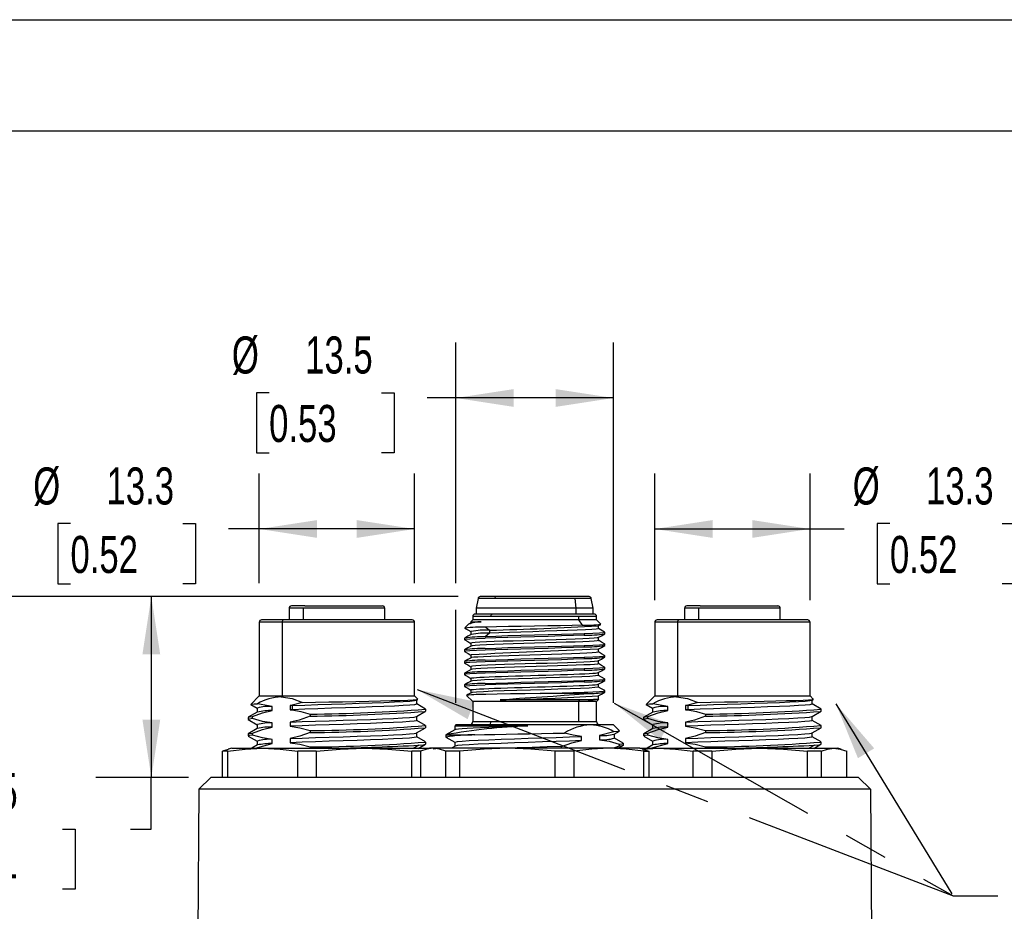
# Model space of a CAD drawing. Header units: millimetres. Extents: x 0 to 419, y 0 to 324.
# Tile 4 of 10: x 69 to 153, y 247 to 324. Entities that reach past the tile are written whole.
import ezdxf

# ---------------------------------------------------------------- set-up
doc = ezdxf.new("R2010")
doc.units = ezdxf.units.MM
doc.header["$LTSCALE"] = 1.5
doc.linetypes.add('CENTERX2', pattern=[20.32, 12.7, -2.54, 2.54, -2.54])
doc.layers.add('DIMENSIONS', color=140, linetype='Continuous', lineweight=25)
doc.layers.add('TEXT', color=140, linetype='Continuous', lineweight=25)
doc.styles.add('SLDTEXTSTYLE0', font='TXT', dxfattribs={"width": 0.7})
doc.dimstyles.new('SLDDIMSTYLE13', dxfattribs={"dimtxt": 0.18, "dimasz": 4.953, "dimexe": 0, "dimexo": 0.0625, "dimgap": 0, "dimtad": 0, "dimtih": 1, "dimtoh": 1, "dimdec": 0, "dimrnd": 1e-09, "dimzin": 0, "dimdsep": 46, "dimtxsty": 'Standard', "dimsah": 1, "dimcen": 0.09, "dimadec": 0, "dimazin": 0, "dimtfac": 4.953, "dimtdec": 0, "dimtofl": 0, "dimtmove": 0, "dimatfit": 3, "dimfxl": 0, "dimfrac": 2, "dimtolj": 1, "dimtzin": 0, "dimarcsym": 0})
doc.dimstyles.new('SLDDIMSTYLE14', dxfattribs={"dimtxt": 3.237012, "dimasz": 4.953, "dimexe": 0, "dimexo": 0.0625, "dimgap": 0.809253, "dimtad": 0, "dimtih": 1, "dimtoh": 1, "dimdec": 1, "dimrnd": 1e-09, "dimzin": 12, "dimdsep": 46, "dimtxsty": 'SLDTEXTSTYLE0', "dimsah": 1, "dimcen": 0.09, "dimadec": 0, "dimazin": 3, "dimtfac": 1, "dimtdec": 1, "dimtofl": 0, "dimtmove": 0, "dimatfit": 3, "dimfxl": 0, "dimfrac": 2, "dimtolj": 1, "dimtzin": 12, "dimarcsym": 0})
doc.dimstyles.new('SLDDIMSTYLE2', dxfattribs={"dimtxt": 3.237012, "dimasz": 4.953, "dimexe": 0, "dimexo": 0.0625, "dimgap": 0.809253, "dimtad": 0, "dimtih": 1, "dimtoh": 1, "dimdec": 1, "dimrnd": 1e-09, "dimzin": 4, "dimdsep": 46, "dimtxsty": 'SLDTEXTSTYLE0', "dimsah": 1, "dimcen": 0.09, "dimadec": 0, "dimazin": 1, "dimtfac": 1, "dimtdec": 1, "dimtofl": 0, "dimtmove": 0, "dimatfit": 3, "dimfxl": 0, "dimfrac": 2, "dimtolj": 1, "dimtzin": 12, "dimarcsym": 0})

# ---------------------------------------------------------------- blocks, each defined once
blk = doc.blocks.new('_D_19')
at = {"layer": 'DIMENSIONS'}
for p, q in [((89.217, 275.556), (89.217, 284.971)), ((102.517, 275.556), (102.517, 284.971)), ((73.04, 280.665), (71.953, 280.665)), ((71.953, 280.665), (71.953, 275.52)), ((82.659, 280.665), (83.746, 280.665)), ((83.746, 280.665), (83.746, 275.52)), ((89.217, 280.209), (86.572, 280.209)), ((102.517, 280.209), (89.217, 280.209)), ((71.953, 275.52), (73.04, 275.52)), ((83.746, 275.52), (82.659, 275.52))]:
    blk.add_line(p, q, dxfattribs=at)
for points in [[(89.217, 280.209), (94.17, 279.447), (94.17, 280.971)], [(102.517, 280.209), (97.564, 280.971), (97.564, 279.447)]]:
    blk.add_solid(points, dxfattribs=at)
at = {"layer": 'DIMENSIONS', "char_height": 3.175, "attachment_point": 1, "style": 'SLDTEXTSTYLE0'}
for s, insert in [('%%c', (69.853, 285.482)), ('13.3', (76.129, 285.482)), ('0.52', (73.04, 279.613))]:
    blk.add_mtext(s, dxfattribs=dict(at, insert=insert))
blk = doc.blocks.new('_D_20')
at = {"layer": 'DIMENSIONS'}
for p, q in [((123.087, 274.118), (123.087, 284.971)), ((136.387, 274.118), (136.387, 284.971)), ((123.087, 280.209), (136.387, 280.209)), ((136.387, 280.209), (139.322, 280.209)), ((143.234, 280.665), (142.147, 280.665)), ((142.147, 280.665), (142.147, 275.52)), ((152.853, 280.665), (153.94, 280.665)), ((153.94, 280.665), (153.94, 275.52)), ((142.147, 275.52), (143.234, 275.52)), ((153.94, 275.52), (152.853, 275.52))]:
    blk.add_line(p, q, dxfattribs=at)
for points in [[(123.087, 280.209), (128.04, 279.447), (128.04, 280.971)], [(136.387, 280.209), (131.434, 280.971), (131.434, 279.447)]]:
    blk.add_solid(points, dxfattribs=at)
at = {"layer": 'DIMENSIONS', "char_height": 3.175, "attachment_point": 1, "style": 'SLDTEXTSTYLE0'}
for s, insert in [('%%c', (140.046, 285.482)), ('13.3', (146.323, 285.482)), ('0.52', (143.234, 279.613))]:
    blk.add_mtext(s, dxfattribs=dict(at, insert=insert))
blk = doc.blocks.new('_D_21')
at = {"layer": 'DIMENSIONS'}
for p, q in [((106.052, 275.556), (106.052, 296.197)), ((119.552, 265.318), (119.552, 296.197)), ((90.056, 291.89), (88.969, 291.89)), ((88.969, 291.89), (88.969, 286.746)), ((99.675, 291.89), (100.762, 291.89)), ((100.762, 291.89), (100.762, 286.746)), ((106.052, 291.435), (103.587, 291.435)), ((119.552, 291.435), (106.052, 291.435)), ((88.969, 286.746), (90.056, 286.746)), ((100.762, 286.746), (99.675, 286.746)), ((106.052, 265.318), (106.052, 273.27))]:
    blk.add_line(p, q, dxfattribs=at)
for points in [[(106.052, 291.435), (111.005, 290.673), (111.005, 292.197)], [(119.552, 291.435), (114.599, 292.197), (114.599, 290.673)]]:
    blk.add_solid(points, dxfattribs=at)
at = {"layer": 'DIMENSIONS', "char_height": 3.175, "attachment_point": 1, "style": 'SLDTEXTSTYLE0'}
for s, insert in [('%%c', (86.868, 296.708)), ('13.5', (93.145, 296.708)), ('0.53', (90.056, 290.838))]:
    blk.add_mtext(s, dxfattribs=dict(at, insert=insert))
blk = doc.blocks.new('_D_23')
at = {"layer": 'DIMENSIONS'}
for p, q in [((106.242, 274.413), (50.145, 274.413)), ((54.907, 274.413), (54.907, 245.283)), ((50.098, 239.413), (49.011, 239.413)), ((49.011, 239.413), (49.011, 234.268)), ((59.717, 239.413), (60.804, 239.413)), ((60.804, 239.413), (60.804, 234.268)), ((49.011, 234.268), (50.098, 234.268)), ((60.804, 234.268), (59.717, 234.268)), ((54.907, 204.413), (54.907, 233.544)), ((71.835, 204.413), (50.145, 204.413)), ((77.002, 204.413), (74.121, 204.413))]:
    blk.add_line(p, q, dxfattribs=at)
for points in [[(54.907, 274.413), (54.145, 269.46), (55.669, 269.46)], [(54.907, 204.413), (55.669, 209.366), (54.145, 209.366)]]:
    blk.add_solid(points, dxfattribs=at)
at = {"layer": 'DIMENSIONS', "char_height": 3.175, "attachment_point": 1, "style": 'SLDTEXTSTYLE0'}
for s, insert in [('70.0', (50.098, 244.231)), ('2.76', (50.098, 238.361))]:
    blk.add_mtext(s, dxfattribs=dict(at, insert=insert))
blk = doc.blocks.new('_D_24')
at = {"layer": 'DIMENSIONS'}
for p, q in [((106.242, 274.413), (75.206, 274.413)), ((79.968, 274.413), (79.968, 258.913)), ((83.148, 258.913), (75.206, 258.913)), ((79.968, 254.484), (79.968, 258.913)), ((62.735, 254.484), (61.648, 254.484)), ((61.648, 254.484), (61.648, 249.339)), ((72.354, 254.484), (73.441, 254.484)), ((73.441, 254.484), (73.441, 249.339)), ((78.19, 254.484), (79.968, 254.484)), ((61.648, 249.339), (62.735, 249.339)), ((73.441, 249.339), (72.354, 249.339))]:
    blk.add_line(p, q, dxfattribs=at)
for points in [[(79.968, 274.413), (79.206, 269.46), (80.73, 269.46)], [(79.968, 258.913), (80.73, 263.866), (79.206, 263.866)]]:
    blk.add_solid(points, dxfattribs=at)
at = {"layer": 'DIMENSIONS', "char_height": 3.175, "attachment_point": 1, "style": 'SLDTEXTSTYLE0'}
for s, insert in [('15.5', (62.735, 259.301)), ('0.61', (62.735, 253.432))]:
    blk.add_mtext(s, dxfattribs=dict(at, insert=insert))

msp = doc.modelspace()

# ---------------------------------------------------------------- linework, layer by layer
at = {"color": 7, "linetype": 'Continuous'}
msp.add_line((0.003705, 323.854011), (419.103705, 323.854011), dxfattribs=at)
for p, q in [((107.949955, 274.248093), (107.801882, 273.413168)), ((109.371052, 274.248093), (107.949955, 274.248093)), ((109.5103, 274.413168), (108.146882, 274.413168)), ((116.232713, 274.248093), (109.371052, 274.248093)), ((117.456882, 274.413168), (109.5103, 274.413168)), ((116.232713, 274.248093), (116.337416, 273.413168)), ((117.653809, 274.248093), (116.232713, 274.248093)), ((117.801882, 273.413168), (117.653809, 274.248093)), ((91.766572, 273.413168), (91.766572, 272.413168)), ((92.967434, 273.413168), (91.766572, 273.413168)), ((93.111431, 273.613168), (91.982647, 273.613168)), ((99.966572, 273.413168), (92.967434, 273.413168)), ((92.967434, 273.413168), (92.967434, 272.413168)), ((93.111431, 273.613168), (99.761581, 273.613168)), ((99.966572, 272.413168), (99.966572, 273.413168)), ((107.801882, 273.413168), (107.801882, 272.913168)), ((116.337416, 273.413168), (107.801882, 273.413168)), ((116.337416, 273.413168), (116.337416, 272.913168)), ((117.801882, 273.413168), (116.337416, 273.413168)), ((117.801882, 272.913168), (117.801882, 273.413168)), ((125.637192, 273.413168), (125.637192, 272.413168)), ((126.838054, 273.413168), (125.637192, 273.413168)), ((126.982051, 273.613168), (125.853266, 273.613168)), ((133.837192, 273.413168), (126.838054, 273.413168)), ((126.838054, 273.413168), (126.838054, 272.413168)), ((126.982051, 273.613168), (133.632201, 273.613168)), ((133.837192, 272.413168), (133.837192, 273.413168)), ((91.305734, 272.413168), (89.416572, 272.413168)), ((102.316572, 272.413168), (91.305734, 272.413168)), ((107.501882, 272.413168), (107.343224, 272.25451)), ((107.501882, 272.713168), (107.501882, 272.413168)), ((109.054216, 272.713168), (107.501882, 272.713168)), ((116.549548, 272.413168), (107.501882, 272.413168)), ((109.195638, 272.913168), (107.701882, 272.913168)), ((116.549548, 272.713168), (109.054216, 272.713168)), ((117.901882, 272.913168), (109.195638, 272.913168)), ((116.549548, 272.713168), (116.549548, 272.413168)), ((118.101882, 272.713168), (116.549548, 272.713168)), ((116.549548, 272.413168), (116.870793, 271.958859)), ((118.101882, 272.413168), (116.549548, 272.413168)), ((118.101882, 272.413168), (118.101882, 272.713168)), ((118.476957, 272.038093), (118.101882, 272.413168)), ((125.176353, 272.413168), (123.287192, 272.413168)), ((136.187192, 272.413168), (125.176353, 272.413168)), ((89.216572, 272.213168), (89.216572, 265.913168)), ((91.164312, 272.213168), (89.216572, 272.213168)), ((91.164312, 272.213168), (91.164312, 265.913168)), ((102.516572, 272.213168), (91.164312, 272.213168)), ((102.516572, 265.913168), (102.516572, 272.213168)), ((107.137035, 272.048321), (106.826026, 271.737312)), ((107.348221, 272.160939), (107.145695, 272.049871)), ((107.343345, 272.254507), (107.343345, 272.161755)), ((108.620899, 271.800373), (108.942079, 271.538126)), ((118.251478, 271.903905), (118.460836, 272.024923)), ((118.260385, 271.661663), (118.260385, 271.909054)), ((118.79812, 271.35628), (118.260385, 271.667118)), ((123.087192, 272.213168), (123.087192, 265.913168)), ((125.034932, 272.213168), (123.087192, 272.213168)), ((125.034932, 272.213168), (125.034932, 265.913168)), ((136.387192, 272.213168), (125.034932, 272.213168)), ((136.387192, 265.913168), (136.387192, 272.213168)), ((106.801882, 270.850616), (106.801882, 270.725708)), ((107.343378, 271.414688), (107.343378, 271.167001)), ((108.942103, 271.288125), (108.559292, 270.975547)), ((108.942154, 271.538175), (108.942154, 271.288129)), ((117.044523, 271.225595), (117.044523, 271.100701)), ((118.260502, 270.661461), (118.260502, 270.909286)), ((118.801882, 271.2257), (118.801882, 271.350595)), ((107.343149, 270.414643), (107.343149, 270.167069)), ((117.044523, 270.22564), (117.044523, 270.100722)), ((118.260519, 269.661636), (118.260519, 269.909124)), ((118.801882, 270.225723), (118.801882, 270.350644)), ((106.801882, 269.850629), (106.801882, 269.725718)), ((107.343371, 269.41471), (107.343371, 269.167077)), ((117.044523, 269.225614), (117.044523, 269.100696)), ((118.801882, 269.225699), (118.801882, 269.350614)), ((106.801882, 268.850619), (106.801882, 268.725693)), ((107.343228, 268.414767), (107.343228, 268.167226)), ((117.044523, 268.225641), (117.044523, 268.100681)), ((118.260402, 268.661568), (118.260402, 268.909169)), ((118.801882, 268.225693), (118.801882, 268.350637)), ((106.801882, 267.850635), (106.801882, 267.725678)), ((107.343168, 267.414562), (107.343168, 267.16692)), ((118.260567, 267.661629), (118.260567, 267.909174)), ((118.801882, 267.225677), (118.801882, 267.350508)), ((106.801882, 266.850518), (106.801882, 266.72568)), ((117.044523, 267.225509), (117.044523, 267.100678)), ((118.260574, 266.661646), (118.260574, 266.909172)), ((89.216572, 265.913168), (88.482921, 265.179517)), ((89.216572, 265.913168), (91.164312, 265.913168)), ((91.164312, 265.913168), (91.093602, 265.813168)), ((91.164312, 265.913168), (102.516572, 265.913168)), ((102.79983, 265.629911), (102.516572, 265.913168)), ((106.968377, 265.946673), (107.501882, 265.413168)), ((107.343176, 266.414647), (107.343176, 266.166972)), ((117.023605, 266.083586), (117.364323, 266.113174)), ((117.023605, 266.083586), (117.044525, 266.113171)), ((117.044523, 266.225519), (117.044523, 266.113171)), ((118.260582, 265.661446), (118.260582, 265.909167)), ((118.303563, 265.642341), (118.260582, 265.667186)), ((118.801882, 266.225684), (118.801882, 266.350517)), ((123.087192, 265.913168), (122.353541, 265.179517)), ((123.087192, 265.913168), (125.034932, 265.913168)), ((125.034932, 265.913168), (124.964221, 265.813168)), ((125.034932, 265.913168), (136.387192, 265.913168)), ((136.670449, 265.629911), (136.387192, 265.913168)), ((88.487787, 265.16266), (89.029764, 264.849294)), ((89.029764, 264.8579), (89.029764, 264.509538)), ((90.325643, 264.996136), (89.065236, 265.228957)), ((90.325643, 264.643612), (90.325643, 264.996136)), ((91.861215, 265.067734), (91.861215, 264.71521)), ((92.045305, 265.102706), (91.861559, 265.067734)), ((92.070905, 265.076112), (91.86161, 265.067734)), ((92.915782, 265.338063), (92.045305, 265.102706)), ((92.045316, 265.102717), (92.070897, 265.076115)), ((92.070906, 264.72357), (92.070906, 265.076112)), ((102.690215, 265.546684), (102.799766, 265.61003)), ((102.70339, 265.208151), (102.70339, 265.554302)), ((103.460829, 264.776585), (102.70339, 265.214532)), ((107.501882, 265.413168), (107.501882, 263.713168)), ((116.549548, 265.413168), (107.501882, 265.413168)), ((116.549548, 265.413168), (116.661747, 265.571841)), ((116.549548, 265.413168), (116.549548, 263.713168)), ((118.101882, 265.413168), (116.549548, 265.413168)), ((117.387328, 265.571773), (116.661747, 265.571841)), ((118.101882, 265.413168), (118.309005, 265.620291)), ((118.101882, 263.713168), (118.101882, 265.413168)), ((122.358407, 265.16266), (122.900383, 264.849294)), ((122.900383, 264.8579), (122.900383, 264.509538)), ((124.196262, 264.996136), (122.935856, 265.228957)), ((124.196263, 264.643612), (124.196262, 264.996136)), ((125.731835, 265.067734), (125.731835, 264.71521)), ((125.915925, 265.102706), (125.732179, 265.067734)), ((125.941525, 265.076112), (125.732229, 265.067734)), ((126.786402, 265.338063), (125.915925, 265.102706)), ((125.915936, 265.102717), (125.941517, 265.076115)), ((125.941526, 264.72357), (125.941526, 265.076112)), ((136.560835, 265.546684), (136.670386, 265.61003)), ((136.57401, 265.208151), (136.57401, 265.554302)), ((137.331449, 264.776585), (136.57401, 265.214532)), ((88.266572, 264.062546), (88.266572, 263.886321)), ((88.279976, 264.062546), (88.271119, 264.070304)), ((89.045781, 264.518799), (88.272324, 264.071592)), ((88.624037, 263.955417), (88.624037, 264.131643)), ((91.861559, 264.71521), (92.045305, 264.696964)), ((92.070896, 264.723583), (91.861588, 264.715211)), ((92.070905, 264.723557), (92.04532, 264.69695)), ((93.563167, 264.345916), (93.563167, 264.1697)), ((102.687848, 264.135354), (103.461372, 264.582598)), ((102.703344, 263.796102), (102.703344, 264.144313)), ((103.466572, 264.591307), (103.466572, 264.76753)), ((122.137192, 264.062546), (122.137192, 263.886321)), ((122.150596, 264.062546), (122.141739, 264.070304)), ((122.916401, 264.518799), (122.142944, 264.071592)), ((122.494656, 263.955417), (122.494656, 264.131643)), ((125.732179, 264.71521), (125.915925, 264.696964)), ((125.941516, 264.723583), (125.732207, 264.715211)), ((125.941525, 264.723557), (125.91594, 264.69695)), ((127.433786, 264.345916), (127.433786, 264.1697)), ((136.558468, 264.135354), (137.331992, 264.582598)), ((136.573964, 263.796102), (136.573964, 264.144313)), ((137.337192, 264.591307), (137.337192, 264.76753)), ((88.271868, 263.877565), (89.029837, 263.439307)), ((89.029837, 263.447845), (89.029837, 263.09956)), ((90.32564, 263.233616), (90.32564, 263.586122)), ((91.861569, 263.657718), (91.861569, 263.305188)), ((102.687909, 262.725352), (103.461434, 263.172599)), ((103.460824, 263.366578), (102.703344, 263.80455)), ((103.466572, 263.181323), (103.466572, 263.357542)), ((105.965072, 263.326495), (105.965072, 262.998219)), ((106.051882, 263.413168), (105.981408, 263.342694)), ((117.574853, 263.413168), (106.051882, 263.413168)), ((107.501882, 263.713168), (109.054216, 263.713168)), ((109.054216, 263.713168), (116.549548, 263.713168)), ((116.549548, 263.713168), (118.101882, 263.713168)), ((119.551882, 263.413168), (117.574853, 263.413168)), ((120.062377, 262.902673), (119.551882, 263.413168)), ((122.142487, 263.877565), (122.900456, 263.439307)), ((122.900456, 263.447845), (122.900456, 263.09956)), ((124.19626, 263.233616), (124.19626, 263.586122)), ((125.732189, 263.657718), (125.732189, 263.305188)), ((136.558529, 262.725352), (137.332054, 263.172599)), ((137.331444, 263.366578), (136.573964, 263.80455)), ((137.337192, 263.181323), (137.337192, 263.357542)), ((88.266572, 262.652536), (88.266572, 262.476304)), ((88.279976, 262.652536), (88.271119, 262.660295)), ((88.271724, 262.467616), (89.029823, 262.029292)), ((89.045819, 263.108801), (88.272328, 262.661571)), ((88.624037, 262.545397), (88.624037, 262.721633)), ((93.563166, 262.935931), (93.563165, 262.759727)), ((102.703298, 262.386096), (102.703298, 262.73425)), ((103.460804, 261.956571), (102.703298, 262.394557)), ((105.972901, 263.002748), (105.199681, 262.555522)), ((105.201882, 262.567502), (105.201882, 262.376346)), ((105.20771, 262.367628), (105.965079, 261.92969)), ((105.210399, 262.563168), (107.42787, 262.563168)), ((105.217374, 262.558189), (105.210399, 262.563162)), ((107.68823, 262.563371), (107.427871, 262.563168)), ((116.806887, 262.076109), (116.806893, 262.428778)), ((119.58909, 262.836734), (118.342798, 262.500368)), ((118.342798, 262.500368), (118.342815, 262.147715)), ((119.623409, 262.62578), (120.062671, 262.879783)), ((119.638601, 262.28599), (119.638601, 262.634565)), ((120.396594, 261.856274), (119.638601, 262.294545)), ((122.137192, 262.652536), (122.137192, 262.476304)), ((122.150596, 262.652536), (122.141739, 262.660295)), ((122.142344, 262.467616), (122.900443, 262.029292)), ((122.916439, 263.108801), (122.142947, 262.661571)), ((122.494657, 262.545397), (122.494657, 262.721633)), ((127.433786, 262.935931), (127.433785, 262.759727)), ((136.573918, 262.386096), (136.573918, 262.73425)), ((137.331424, 261.956571), (136.573918, 262.394557)), ((89.055486, 261.703292), (88.578448, 261.427366)), ((88.879471, 261.413159), (90.325637, 261.823612)), ((89.029823, 262.037875), (89.029823, 261.688448)), ((90.325639, 261.823612), (90.325639, 262.176145)), ((91.861562, 262.247736), (91.861563, 261.895215)), ((93.563167, 261.525924), (93.563166, 261.413168)), ((102.890758, 261.683415), (102.458184, 261.413192)), ((102.836854, 261.40199), (103.454536, 261.759158)), ((103.466572, 261.771195), (103.466572, 261.94753)), ((105.980526, 261.598468), (105.66846, 261.418036)), ((105.965079, 261.937845), (105.965079, 261.589537)), ((115.105288, 261.413168), (115.105288, 261.564116)), ((120.044406, 261.602261), (119.550903, 261.413184)), ((119.901313, 261.409083), (120.37429, 261.683778)), ((120.044418, 261.778423), (120.044418, 261.602261)), ((120.401882, 261.67135), (120.401882, 261.847519)), ((122.926106, 261.703292), (122.449068, 261.427366)), ((122.75009, 261.413159), (124.196257, 261.823612)), ((122.900443, 262.037875), (122.900443, 261.688448)), ((124.196259, 261.823612), (124.196259, 262.176145)), ((125.732182, 262.247736), (125.732182, 261.895215)), ((127.433786, 261.525924), (127.433786, 261.413168)), ((136.761377, 261.683415), (136.328803, 261.413192)), ((136.707474, 261.40199), (137.325156, 261.759158)), ((137.337192, 261.771195), (137.337192, 261.94753)), ((86.549122, 261.321146), (86.075087, 261.158616)), ((86.502403, 261.158616), (86.075087, 261.158616)), ((86.075087, 258.913168), (86.075087, 261.158616)), ((86.502403, 261.158616), (86.502403, 258.913168)), ((86.866572, 261.413168), (86.547381, 261.327641)), ((86.866572, 261.413168), (89.502611, 261.413168)), ((89.502611, 261.413168), (98.195944, 261.413168)), ((94.097583, 261.158616), (92.50282, 261.158616)), ((92.50282, 258.913168), (92.50282, 261.158616)), ((94.097583, 261.158616), (94.097583, 258.913168)), ((98.195944, 261.413168), (103.801882, 261.413168)), ((102.294304, 258.913168), (102.294304, 261.158616)), ((103.03355, 261.158616), (102.294304, 261.158616)), ((103.010397, 261.158616), (103.010397, 258.913168)), ((103.801882, 261.413168), (103.482263, 261.327527)), ((104.10855, 261.413168), (103.801882, 261.413168)), ((110.472511, 261.413168), (104.10855, 261.413168)), ((104.120121, 261.360411), (104.559905, 261.413168)), ((106.37415, 261.158616), (105.206702, 261.158616)), ((105.206702, 258.913168), (105.206702, 261.158616)), ((106.37415, 261.158616), (106.37415, 258.913168)), ((119.165843, 261.413168), (110.472511, 261.413168)), ((114.570872, 258.913168), (114.570872, 261.158616)), ((116.165635, 261.158616), (114.570872, 261.158616)), ((116.165635, 261.158616), (116.165635, 258.913168)), ((121.801882, 261.413168), (119.165843, 261.413168)), ((122.121501, 261.327527), (121.801882, 261.413168)), ((121.801882, 261.413168), (123.373231, 261.413168)), ((122.023125, 261.353886), (123.373231, 261.413168)), ((122.119326, 261.31941), (122.593367, 261.158616)), ((122.166052, 258.913168), (122.166052, 261.158616)), ((122.166052, 261.158616), (122.593367, 261.158616)), ((122.593367, 261.158616), (122.593367, 258.913168)), ((123.373231, 261.413168), (132.066563, 261.413168)), ((127.968203, 261.158616), (126.373439, 261.158616)), ((126.373439, 258.913168), (126.373439, 261.158616)), ((127.968203, 261.158616), (127.968203, 258.913168)), ((132.066563, 261.413168), (138.430524, 261.413168)), ((136.164924, 258.913168), (136.164924, 261.158616)), ((137.332372, 261.158616), (136.164924, 261.158616)), ((137.332372, 261.158616), (137.332372, 258.913168)), ((138.430524, 261.413168), (138.737192, 261.413168)), ((139.056383, 261.327641), (138.737192, 261.413168)), ((139.528677, 258.913168), (139.528677, 261.158616)), ((85.053214, 258.913168), (84.046232, 257.913193)), ((140.550551, 258.913168), (85.053214, 258.913168)), ((140.550551, 258.913168), (141.557532, 257.913193)), ((84.046232, 257.913193), (83.805373, 223.413168)), ((141.557532, 257.913193), (84.046232, 257.913193)), ((141.557532, 257.913193), (141.801882, 222.913168))]:
    msp.add_line(p, q)
at = {"flags": 128}
for points in [[(106.803263, 271.721452), (107.075487, 271.564492), (107.343378, 271.410295)], [(108.216475, 272.254387), (107.74015, 272.224191), (107.445692, 272.193995), (107.343321, 272.1638), (107.345028, 272.163248)], [(107.361682, 272.254507), (107.354353, 272.254507), (107.491647, 272.254507), (107.781776, 272.254506), (108.216391, 272.254505)], [(116.870793, 271.958859), (116.009811, 271.939048), (115.019123, 271.919237), (113.936086, 271.899427), (112.801882, 271.879616), (111.659947, 271.859806), (110.554316, 271.839995), (109.527915, 271.820185), (108.620905, 271.800374)], [(118.236617, 271.663153), (118.243429, 271.650473), (118.06376, 271.620278), (117.695772, 271.590082), (117.151742, 271.559886), (116.45189, 271.529691), (115.62089, 271.499495), (114.68876, 271.469299), (113.688977, 271.439104), (112.657228, 271.408908), (111.630826, 271.378712), (110.646296, 271.348517), (109.739265, 271.318321), (108.942102, 271.288125)], [(106.833356, 270.717177), (106.801882, 270.725708), (106.91717, 270.756957), (107.258605, 270.788205), (107.813064, 270.819454), (108.559241, 270.850703)], [(107.357303, 271.175048), (107.082475, 271.016224), (106.807612, 270.8574)], [(118.247931, 270.906388), (118.155601, 270.881927), (117.894719, 270.854583), (117.483844, 270.827239), (116.935208, 270.799896), (116.264723, 270.772552), (115.492449, 270.745208), (114.640772, 270.717865), (113.735112, 270.690521), (112.801849, 270.663177), (111.868651, 270.635834), (110.962941, 270.60849), (110.111283, 270.581146), (109.339032, 270.553803), (108.668474, 270.526459), (108.119968, 270.499115), (107.708918, 270.471772), (107.448267, 270.444428), (107.344803, 270.417084), (107.353112, 270.413144)], [(117.044523, 271.100701), (116.135303, 271.069451), (115.097983, 271.038201), (113.972424, 271.006952), (112.801882, 270.975702), (111.63134, 270.944452), (110.505781, 270.913203), (109.46846, 270.881953), (108.559241, 270.850703)], [(117.044523, 271.225595), (116.135304, 271.194345), (115.097984, 271.163095), (113.972425, 271.131845), (112.801884, 271.100595), (111.631342, 271.069345), (110.505783, 271.038095), (109.468462, 271.006845), (108.559243, 270.975595)], [(118.773664, 271.358244), (118.801882, 271.350595), (118.686594, 271.319345), (118.34516, 271.288095), (117.7907, 271.256845), (117.044523, 271.225595)], [(118.252091, 270.904424), (118.526383, 271.062985), (118.800696, 271.221547)], [(107.351439, 270.171861), (107.077146, 270.013303), (106.802832, 269.854746)], [(106.807072, 270.719155), (107.08136, 270.560616), (107.343149, 270.409281)], [(118.250825, 270.663069), (118.258799, 270.659268), (118.155589, 270.631924), (117.894708, 270.60458), (117.483835, 270.577236), (116.9352, 270.549892), (116.264717, 270.522548), (115.492444, 270.495204), (114.640769, 270.46786), (113.735111, 270.440516), (112.801849, 270.413172), (111.868653, 270.385828), (110.962944, 270.358484), (110.111286, 270.33114), (109.339036, 270.303796), (108.668478, 270.276452), (108.119972, 270.249108), (107.708922, 270.221764), (107.44827, 270.19442), (107.355547, 270.169914)], [(108.55924, 269.850722), (109.468459, 269.881972), (110.50578, 269.913222), (111.631339, 269.944472), (112.801881, 269.975722), (113.972423, 270.006972), (115.097982, 270.038222), (116.135303, 270.069472), (117.044522, 270.100722)], [(108.559242, 269.975634), (109.468461, 270.006885), (110.505782, 270.038135), (111.631341, 270.069386), (112.801883, 270.100637), (113.972424, 270.131888), (115.097983, 270.163139), (116.135304, 270.194389), (117.044523, 270.22564)], [(117.044523, 270.22564), (117.7907, 270.256891), (118.345159, 270.288142), (118.686594, 270.319393), (118.801882, 270.350644), (118.770541, 270.359139)], [(118.251272, 269.903779), (118.525322, 270.062187), (118.799396, 270.220594)], [(118.796822, 270.357145), (118.522544, 270.51568), (118.260502, 270.667163)], [(106.829364, 269.718268), (106.801882, 269.725718), (106.91717, 269.756969), (107.258605, 269.78822), (107.813064, 269.819471), (108.55924, 269.850722)], [(107.351619, 269.171845), (107.077375, 269.013311), (106.803109, 268.854777)], [(106.805135, 269.720234), (107.113633, 269.541917), (107.343371, 269.409109)], [(118.240804, 269.663241), (118.23432, 269.647539), (118.062659, 269.620195), (117.736524, 269.592851), (117.26467, 269.565507), (116.661796, 269.538163), (115.944937, 269.510819), (115.135789, 269.483475), (114.257747, 269.456131), (113.33692, 269.428787), (112.400345, 269.401443), (111.47551, 269.374099), (110.589877, 269.346755), (109.769186, 269.319411), (109.038002, 269.292067), (108.417437, 269.264723), (107.926153, 269.237379), (107.578294, 269.210035), (107.384322, 269.182691), (107.368239, 269.169931)], [(108.559242, 268.850689), (109.468461, 268.88194), (110.505782, 268.913191), (111.63134, 268.944442), (112.801882, 268.975693), (113.972424, 269.006943), (115.097983, 269.038194), (116.135303, 269.069445), (117.044523, 269.100696)], [(108.559243, 268.975614), (109.468462, 269.006864), (110.505783, 269.038114), (111.631342, 269.069364), (112.801884, 269.100614), (113.972425, 269.131864), (115.097984, 269.163114), (116.135304, 269.194364), (117.044523, 269.225614)], [(117.044523, 269.225614), (117.7907, 269.256864), (118.34516, 269.288114), (118.686594, 269.319364), (118.801882, 269.350614), (118.773901, 269.358199)], [(118.249838, 268.903062), (118.524123, 269.061621), (118.798441, 269.22018)], [(118.798424, 269.356199), (118.5231, 269.515297), (118.260519, 269.66702)], [(106.824621, 268.71953), (106.801882, 268.725693), (106.91717, 268.756942), (107.258605, 268.788191), (107.813065, 268.81944), (108.559242, 268.850689)], [(106.80308, 268.721517), (107.077361, 268.562979), (107.343228, 268.409293)], [(118.236425, 268.905007), (118.180199, 268.885838), (117.941349, 268.858495), (117.551385, 268.831151), (117.021433, 268.803807), (116.367304, 268.776464), (115.608195, 268.74912), (114.766399, 268.721776), (113.86685, 268.694433), (112.935838, 268.667089), (112.000979, 268.639745), (111.089634, 268.612402), (110.228723, 268.585058), (109.443626, 268.557714), (108.757284, 268.530371), (108.190244, 268.503027), (107.758701, 268.475683), (107.476014, 268.44834), (107.34973, 268.420996), (107.359533, 268.413272)], [(118.260409, 268.66316), (118.260427, 268.663154), (118.180225, 268.63581), (117.941374, 268.608466), (117.551409, 268.581122), (117.021455, 268.553778), (116.367323, 268.526434), (115.608211, 268.49909), (114.76641, 268.471746), (113.866857, 268.444402), (112.93584, 268.417058), (112.000975, 268.389714), (111.089625, 268.36237), (110.228709, 268.335026), (109.443607, 268.307682), (108.757261, 268.280338), (108.190216, 268.252993), (107.758671, 268.225649), (107.475981, 268.198305), (107.350668, 268.171172)], [(117.044523, 268.225641), (116.135304, 268.194392), (115.097983, 268.163142), (113.972424, 268.131893), (112.801882, 268.100644), (111.63134, 268.069395), (110.505782, 268.038146), (109.468461, 268.006896), (108.559241, 267.975647)], [(118.773932, 268.358213), (118.801882, 268.350637), (118.686594, 268.319388), (118.345159, 268.288139), (117.7907, 268.25689), (117.044523, 268.225641)], [(118.251165, 267.903739), (118.525376, 268.062248), (118.799614, 268.220758)], [(118.798431, 268.356225), (118.524119, 268.51478), (118.260402, 268.667229)], [(108.559241, 267.850678), (107.813064, 267.819428), (107.258605, 267.788178), (106.91717, 267.756928), (106.801882, 267.725678), (106.830369, 267.717957)], [(107.353362, 268.173084), (107.113421, 268.034384), (106.804918, 267.856071)], [(106.80558, 267.719888), (107.07984, 267.56137), (107.343168, 267.409152)], [(107.35307, 267.413035), (107.350879, 267.421592), (107.425653, 267.440859), (107.579196, 267.460127), (107.809134, 267.479394), (108.112198, 267.498662), (108.483885, 267.51793), (108.91879, 267.537197), (109.410539, 267.556465), (109.951918, 267.575732), (110.535037, 267.595), (111.151313, 267.614267), (111.791777, 267.633535), (112.447003, 267.652802), (113.107441, 267.67207), (113.763399, 267.691337), (114.405277, 267.710605), (115.023703, 267.729872), (115.609572, 267.74914), (116.154391, 267.768407), (116.650069, 267.787675), (117.089496, 267.806943), (117.466069, 267.82621), (117.774465, 267.845478), (118.009968, 267.864745), (118.169337, 267.884013), (118.250036, 267.90328), (118.250163, 267.905616)], [(118.229789, 267.663068), (118.240695, 267.649448), (118.013123, 267.614818), (117.538653, 267.580189), (116.841873, 267.545559), (115.953718, 267.51093), (114.917551, 267.4763), (113.78129, 267.441671), (112.598888, 267.407041), (111.42628, 267.372412), (110.31811, 267.337782), (109.327636, 267.303152), (108.500363, 267.268523), (107.876535, 267.233893), (107.484461, 267.199264), (107.3634, 267.169529)], [(117.044523, 268.100681), (116.135304, 268.069431), (115.097983, 268.03818), (113.972424, 268.00693), (112.801882, 267.97568), (111.63134, 267.944429), (110.505781, 267.913179), (109.468461, 267.881929), (108.559241, 267.850678)], [(117.044524, 267.225509), (117.790701, 267.256758), (118.34516, 267.288008), (118.686594, 267.319258), (118.801882, 267.350508), (118.77291, 267.358361)], [(118.798053, 267.356304), (118.523797, 267.514835), (118.260567, 267.667012)], [(106.829552, 266.718179), (106.801882, 266.72568), (106.91717, 266.75693), (107.258605, 266.78818), (107.813064, 266.81943), (108.559241, 266.85068)], [(107.351023, 267.171461), (107.076852, 267.012969), (106.802662, 266.854476)], [(106.805184, 266.720109), (107.079449, 266.561587), (107.343176, 266.40914)], [(107.352159, 266.41313), (107.347772, 266.41968), (107.414623, 266.438948), (107.560406, 266.458215), (107.782857, 266.477483), (108.07882, 266.49675), (108.443894, 266.516018), (108.872772, 266.535285), (109.359167, 266.554553), (109.895944, 266.57382), (110.475281, 266.593088), (111.088648, 266.612356), (111.727122, 266.631623), (112.381304, 266.650891), (113.04166, 266.670158), (113.698498, 266.689426), (114.342208, 266.708693), (114.963387, 266.727961), (115.552893, 266.747228), (116.102177, 266.766496), (116.603088, 266.785763), (117.048432, 266.805031), (117.431526, 266.824298), (117.746946, 266.843566), (117.989878, 266.862833), (118.156969, 266.882101), (118.245571, 266.901369), (118.247521, 266.905538)], [(118.22845, 266.663085), (118.226408, 266.645191), (117.967851, 266.610561), (117.464602, 266.575932), (116.742383, 266.541302), (115.833687, 266.506672), (114.782418, 266.472043), (113.637635, 266.437413), (112.453325, 266.402784), (111.28576, 266.368154), (110.189264, 266.333525), (109.21643, 266.298895), (108.412252, 266.264265), (107.81537, 266.229636), (107.453498, 266.195006), (107.383226, 266.172831)], [(117.044523, 267.100678), (116.135303, 267.069429), (115.097983, 267.038179), (113.972424, 267.006929), (112.801882, 266.975679), (111.63134, 266.94443), (110.505781, 266.91318), (109.46846, 266.88193), (108.559241, 266.85068)], [(108.559245, 266.97552), (109.468464, 267.006768), (110.505785, 267.038017), (111.631344, 267.069266), (112.801886, 267.100514), (113.972427, 267.131763), (115.097985, 267.163011), (116.135306, 267.19426), (117.044524, 267.225509)], [(118.251003, 266.90364), (118.525199, 267.06214), (118.799422, 267.22064)], [(118.799278, 266.355739), (118.524971, 266.514295), (118.260574, 266.667139)], [(91.093602, 265.813168), (92.019121, 265.687235), (92.915817, 265.338045)], [(107.356614, 266.174741), (107.082457, 266.016238), (106.990418, 265.963035)], [(113.272632, 266.113052), (111.982815, 266.091251), (110.740316, 266.069449), (109.602381, 266.047648), (108.620991, 266.025846)], [(109.840386, 265.571895), (110.633023, 265.635857), (111.507968, 265.699818), (112.441191, 265.763779), (113.406374, 265.827741), (114.375662, 265.891702), (115.320461, 265.955663), (116.212283, 266.019625), (117.023605, 266.083586)], [(117.044525, 266.113171), (116.232596, 266.113142), (115.313819, 266.113112), (114.316813, 266.113082), (113.272632, 266.113052)], [(117.044525, 266.225519), (117.790702, 266.256769), (118.345161, 266.288018), (118.686595, 266.319268), (118.801882, 266.350517), (118.774991, 266.357806)], [(117.364323, 266.113174), (117.188579, 266.113174), (117.044525, 266.113171)], [(118.250434, 265.903301), (118.524609, 266.061789), (118.798814, 266.220278)], [(124.964221, 265.813168), (125.889741, 265.687235), (126.786437, 265.338045)], [(88.488053, 265.174386), (88.486615, 265.179117), (88.581917, 265.195728), (88.775824, 265.212339), (89.065252, 265.228951)], [(92.070906, 265.076112), (93.113145, 265.115176), (94.238614, 265.15424), (95.413293, 265.193305), (96.601674, 265.232369), (97.767837, 265.271433), (98.876532, 265.310498), (99.894246, 265.349562), (100.790217, 265.388627), (101.537362, 265.427691), (102.113097, 265.466755), (102.50002, 265.50582), (102.686435, 265.544884), (102.684849, 265.548025)], [(102.678455, 265.208151), (102.686435, 265.192348), (102.50002, 265.153283), (102.113097, 265.114218), (101.537362, 265.075153), (100.790217, 265.036089), (99.894246, 264.997024), (98.876532, 264.957959), (97.767838, 264.918894), (96.601675, 264.879829), (95.413294, 264.840765), (94.238615, 264.8017), (93.113146, 264.762635), (92.070906, 264.72357)], [(92.915817, 265.338045), (94.028287, 265.361176), (95.182012, 265.384306), (96.34634, 265.407437), (97.49054, 265.430568), (98.584607, 265.453699), (99.60005, 265.476829), (100.510636, 265.49996), (101.293068, 265.523091), (101.927574, 265.546221), (102.398414, 265.569352), (102.694263, 265.592483), (102.808486, 265.615614), (102.791282, 265.621363)], [(116.661747, 265.571841), (115.953736, 265.571848), (115.155009, 265.571855), (114.288554, 265.571862), (113.379308, 265.571868), (112.45344, 265.571875), (111.537599, 265.571882), (110.658144, 265.571888), (109.840386, 265.571895)], [(118.299675, 265.629621), (118.300664, 265.623187), (118.145407, 265.606049), (117.837699, 265.588911), (117.387328, 265.571773)], [(122.358673, 265.174386), (122.357235, 265.179117), (122.452537, 265.195728), (122.646443, 265.212339), (122.935872, 265.228951)], [(125.941525, 265.076112), (126.983765, 265.115176), (128.109234, 265.15424), (129.283913, 265.193305), (130.472294, 265.232369), (131.638457, 265.271433), (132.747152, 265.310498), (133.764866, 265.349562), (134.660836, 265.388627), (135.407982, 265.427691), (135.983717, 265.466755), (136.37064, 265.50582), (136.557055, 265.544884), (136.555469, 265.548025)], [(136.549074, 265.208151), (136.557055, 265.192348), (136.37064, 265.153283), (135.983717, 265.114218), (135.407982, 265.075153), (134.660837, 265.036089), (133.764866, 264.997024), (132.747152, 264.957959), (131.638458, 264.918894), (130.472295, 264.879829), (129.283914, 264.840765), (128.109235, 264.8017), (126.983766, 264.762635), (125.941526, 264.72357)], [(126.786437, 265.338045), (127.898907, 265.361176), (129.052631, 265.384306), (130.21696, 265.407437), (131.36116, 265.430568), (132.455226, 265.453699), (133.470669, 265.476829), (134.381256, 265.49996), (135.163687, 265.523091), (135.798193, 265.546221), (136.269033, 265.569352), (136.564883, 265.592483), (136.679106, 265.615614), (136.661902, 265.621363)], [(88.284903, 264.074269), (88.377751, 264.100974), (88.624037, 264.131643)], [(88.624037, 264.131643), (89.499874, 264.445364), (90.325643, 264.643612)], [(91.861568, 263.657717), (92.896175, 263.697304), (94.022899, 263.736891), (95.206883, 263.776479), (96.411334, 263.816066), (97.598877, 263.855653), (98.73267, 263.895241), (99.777438, 263.934828), (100.70092, 263.974415), (101.474254, 264.014003), (102.073537, 264.05359), (102.480275, 264.093178), (102.68155, 264.132765), (102.680209, 264.138003)], [(93.563168, 264.1697), (92.617269, 263.834954), (91.861569, 263.657718)], [(92.045305, 264.696964), (92.787754, 264.567592), (93.563163, 264.345916)], [(122.155522, 264.074269), (122.248371, 264.100974), (122.494656, 264.131643)], [(122.494656, 264.131643), (123.370494, 264.445364), (124.196263, 264.643612)], [(127.433787, 264.1697), (126.487889, 263.834954), (125.732188, 263.657718)], [(125.732188, 263.657717), (126.766795, 263.697304), (127.893518, 263.736891), (129.077503, 263.776479), (130.281954, 263.816066), (131.469496, 263.855653), (132.603289, 263.895241), (133.648058, 263.934828), (134.57154, 263.974415), (135.344873, 264.014003), (135.944156, 264.05359), (136.350895, 264.093178), (136.55217, 264.132765), (136.550829, 264.138003)], [(125.915925, 264.696964), (126.658374, 264.567592), (127.433782, 264.345916)], [(88.624037, 263.955417), (88.377751, 263.924748), (88.271119, 263.894079), (88.279976, 263.886321)], [(88.624039, 262.721633), (89.499845, 263.035358), (90.32564, 263.233616)], [(90.32564, 263.586122), (89.494644, 263.712526), (88.62404, 263.955417)], [(91.861566, 263.305188), (92.692174, 263.178867), (93.563165, 262.935931)], [(102.677015, 263.798246), (102.681619, 263.780268), (102.480226, 263.740678), (102.073607, 263.701088), (101.474319, 263.661498), (100.700914, 263.621908), (99.777483, 263.582318), (98.732686, 263.542728), (97.598899, 263.503138), (96.411336, 263.463548), (95.206881, 263.423958), (94.022884, 263.384368), (92.89611, 263.344778), (91.861568, 263.305188)], [(112.21416, 263.326338), (111.323359, 263.296735), (110.458256, 263.267133), (109.633828, 263.23753), (108.864521, 263.207927), (108.163528, 263.178325), (107.543256, 263.148722), (107.014206, 263.11912), (106.585888, 263.089517), (106.265396, 263.059915), (106.058667, 263.030312), (105.968919, 263.000709), (105.969527, 263.000093)], [(105.997607, 263.326495), (106.006853, 263.326487), (106.284359, 263.326471), (106.812272, 263.326456), (107.570311, 263.326441), (108.529352, 263.326425), (109.652551, 263.32641), (110.896753, 263.326395), (112.214156, 263.32638)], [(122.494656, 263.955417), (122.248371, 263.924748), (122.141739, 263.894079), (122.150595, 263.886321)], [(122.494658, 262.721633), (123.370465, 263.035358), (124.19626, 263.233616)], [(124.19626, 263.586122), (123.365264, 263.712526), (122.49466, 263.955417)], [(125.732186, 263.305188), (126.562794, 263.178867), (127.433784, 262.935931)], [(136.547635, 263.798246), (136.552239, 263.780268), (136.350846, 263.740678), (135.944227, 263.701088), (135.344939, 263.661498), (134.571534, 263.621908), (133.648103, 263.582318), (132.603305, 263.542728), (131.469519, 263.503138), (130.281956, 263.463548), (129.077501, 263.423958), (127.893504, 263.384368), (126.76673, 263.344778), (125.732187, 263.305188)], [(88.624037, 262.545397), (88.377751, 262.514729), (88.271119, 262.484062), (88.279976, 262.476304)], [(88.284876, 262.664251), (88.377751, 262.690964), (88.624037, 262.721633)], [(90.325637, 262.176145), (89.49528, 262.302368), (88.624037, 262.545397)], [(93.56316, 262.759727), (92.687454, 262.446096), (91.861562, 262.247736)], [(102.677026, 262.388213), (102.681647, 262.370269), (102.480237, 262.330681), (102.07357, 262.291094), (101.474291, 262.251507), (100.700925, 262.211919), (99.777469, 262.172332), (98.732657, 262.132744), (97.598893, 262.093157), (96.411335, 262.053569), (95.206879, 262.013982), (94.022906, 261.974394), (92.896133, 261.934807), (91.86158, 261.895219)], [(91.861584, 262.247752), (92.896104, 262.28734), (94.022905, 262.326928), (95.206868, 262.366517), (96.41135, 262.406105), (97.598886, 262.445693), (98.732683, 262.485282), (99.777524, 262.52487), (100.700903, 262.564458), (101.474354, 262.604046), (102.073629, 262.643635), (102.48026, 262.683223), (102.681723, 262.722811), (102.680376, 262.728009)], [(105.991492, 261.9357), (105.986845, 261.953698), (106.188199, 261.993288), (106.594915, 262.032878), (107.194154, 262.072468), (107.967551, 262.112058), (108.890997, 262.151648), (109.935766, 262.191238), (111.069575, 262.230828), (112.257108, 262.270418), (113.46157, 262.310008), (114.645545, 262.349598), (115.772282, 262.389188), (116.806883, 262.428778)], [(107.688332, 262.56332), (108.508652, 262.582648), (109.403919, 262.601976), (110.357239, 262.621304), (111.350737, 262.640632), (112.365885, 262.65996), (113.383852, 262.679287), (114.385849, 262.698615), (115.353481, 262.717943)], [(116.806893, 262.428778), (116.09272, 262.530779), (115.353484, 262.717945)], [(120.060275, 262.883926), (120.063603, 262.881013), (119.913, 262.858872), (119.589083, 262.836731)], [(122.494657, 262.545397), (122.248371, 262.514729), (122.141739, 262.484062), (122.150595, 262.476304)], [(122.155495, 262.664251), (122.248371, 262.690964), (122.494657, 262.721633)], [(124.196257, 262.176145), (123.3659, 262.302368), (122.494656, 262.545397)], [(127.43378, 262.759727), (126.558074, 262.446096), (125.732182, 262.247736)], [(136.547645, 262.388213), (136.552267, 262.370269), (136.350857, 262.330681), (135.94419, 262.291094), (135.34491, 262.251507), (134.571545, 262.211919), (133.648089, 262.172332), (132.603276, 262.132744), (131.469513, 262.093157), (130.281954, 262.053569), (129.077499, 262.013982), (127.893526, 261.974394), (126.766753, 261.934807), (125.7322, 261.895219)], [(125.732204, 262.247752), (126.766724, 262.28734), (127.893525, 262.326928), (129.077488, 262.366517), (130.281969, 262.406105), (131.469505, 262.445693), (132.603302, 262.485282), (133.648143, 262.52487), (134.571523, 262.564458), (135.344973, 262.604046), (135.944248, 262.643635), (136.35088, 262.683223), (136.552343, 262.722811), (136.550996, 262.728009)], [(91.861563, 261.895215), (92.6923, 261.768852), (93.563164, 261.525924)], [(102.890754, 261.683405), (103.288585, 261.722607), (103.459894, 261.761809), (103.445423, 261.771195)], [(116.806892, 262.076113), (115.77229, 262.036524), (114.645552, 261.996935), (113.461575, 261.957347), (112.25711, 261.917758), (111.069575, 261.87817), (109.935761, 261.838581), (108.890987, 261.798993), (107.967537, 261.759404), (107.194136, 261.719815), (106.594892, 261.680227), (106.188172, 261.640638), (105.986814, 261.60105), (105.988168, 261.595807)], [(115.105285, 261.564116), (113.860376, 261.526374), (112.585594, 261.488633), (111.316916, 261.450891), (110.090147, 261.413149)], [(115.105286, 261.564116), (115.980848, 261.87777), (116.806887, 262.076109)], [(118.342815, 262.147715), (119.17377, 262.021323), (120.044413, 261.778423)], [(120.388479, 261.67135), (120.397335, 261.663593), (120.290703, 261.632927), (120.044417, 261.602261)], [(120.044418, 261.778423), (120.290703, 261.809092), (120.397335, 261.83976), (120.388479, 261.847519)], [(125.732182, 261.895215), (126.56292, 261.768852), (127.433783, 261.525924)], [(136.761373, 261.683405), (137.159205, 261.722607), (137.330514, 261.761809), (137.316043, 261.771195)], [(86.502403, 261.158616), (88.007705, 261.347528), (89.502611, 261.413168)], [(89.502611, 261.413168), (90.997512, 261.347529), (92.50282, 261.158616)], [(94.097583, 261.158616), (96.153863, 261.347528), (98.195944, 261.413168)], [(98.195944, 261.413168), (100.238016, 261.347529), (102.294304, 261.158616)], [(104.10855, 261.413168), (103.573237, 261.34953), (103.010397, 261.158616)], [(105.206702, 261.158616), (104.643863, 261.34953), (104.10855, 261.413168)], [(110.472511, 261.413168), (108.474695, 261.34953), (106.37415, 261.158616)], [(114.570872, 261.158616), (112.470326, 261.34953), (110.472511, 261.413168)], [(119.165843, 261.413168), (117.703341, 261.34953), (116.165635, 261.158616)], [(122.166052, 261.158616), (120.628346, 261.34953), (119.165843, 261.413168)], [(123.373231, 261.413168), (124.868132, 261.347529), (126.373439, 261.158616)], [(127.968203, 261.158616), (130.024483, 261.347528), (132.066563, 261.413168)], [(132.066563, 261.413168), (134.108636, 261.347529), (136.164924, 261.158616)], [(137.332372, 261.158616), (137.883351, 261.347528), (138.430524, 261.413168)], [(138.430524, 261.413168), (138.977696, 261.347529), (139.528677, 261.158616)]]:
    msp.add_lwpolyline(points, dxfattribs=at)
for centre, radius, start, end in [((108.146882, 274.213168), 0.2, 90, 169.94322603), ((109.537498, 274.248956), 0.166449, 99.4044783, 180.29721581), ((117.456882, 274.213168), 0.2, 10.05677397, 90), ((91.966572, 273.413168), 0.2, 90.00000003, 180), ((99.766572, 273.413168), 0.2, 0, 89.99999985), ((125.837192, 273.413168), 0.2, 90.00000003, 180), ((133.637192, 273.413168), 0.2, 360, 89.99999985), ((89.416572, 272.213168), 0.2, 90, 180), ((91.341089, 272.238168), 0.178536, 101.42175366, 188.04946698), ((102.316572, 272.213168), 0.2, 0, 90), ((107.701882, 272.713168), 0.2, 90, 180), ((109.230993, 272.738168), 0.178536, 101.42175366, 188.04946698), ((117.901882, 272.713168), 0.2, 0, 90), ((123.287192, 272.213168), 0.2, 90, 180), ((125.211709, 272.238168), 0.178536, 101.42175366, 188.04946698), ((136.187192, 272.213168), 0.2, 0, 90), ((108.376204, 257.285567), 14.51687, 89.03415895, 96.06587486), ((108.148738, 269.830295), 2.425154, 88.40144922, 114.40685607), ((102.708005, 547.206551), 275.738906, 271.29548853, 273.229347), ((117.048495, 284.67554), 12.717923, 269.19940693, 276.44900328), ((108.427041, 260.416742), 10.55968, 89.28266825, 98.85313831), ((108.661009, 265.052322), 6.49194, 87.51874533, 101.5334264), ((108.740871, 263.203996), 8.086689, 88.57426367, 99.78034482), ((117.176723, 281.657926), 10.558053, 269.28256349, 278.85451342), ((108.427042, 259.418913), 10.557549, 89.2825324, 98.85494472), ((133.991418, -198.44086), 468.611426, 91.92652859, 93.25793398), ((117.176722, 280.657889), 10.557995, 269.28256328, 278.85456917), ((117.176723, 279.657598), 10.55773, 269.2825439, 278.85478901), ((108.427042, 258.417993), 10.558449, 89.28259051, 98.8541854), ((117.176722, 278.65682), 10.556967, 269.28249597, 278.8554375), ((108.427042, 257.4195), 10.556975, 89.28249533, 98.85542866), ((108.427045, 256.41841), 10.557937, 89.28256165, 98.85463449), ((117.176723, 277.657921), 10.55807, 269.28256481, 278.85449854), ((91.198573, 261.635485), 4.179001, 91.43935581, 120.69619985), ((108.43959, 252.52484), 13.502224, 89.23021456, 96.25541335), ((106.766712, 449.22475), 183.67856, 270.95883331, 273.58293431), ((103.610202, 653.369231), 387.376735, 271.42929183, 271.98743073), ((117.554005, 272.73917), 6.628711, 268.360197, 280.69858806), ((117.582789, 267.709831), 2.147074, 264.77629919, 287.56677158), ((125.069193, 261.635485), 4.179001, 91.43935581, 120.69619985), ((90.084449, 261.366092), 3.638065, 86.19809326, 106.41908073), ((123.955069, 261.366092), 3.638065, 86.19809326, 106.41908073), ((90.155566, 259.980616), 4.666105, 87.910788, 103.58654198), ((91.832196, 424.957232), 160.796849, 270.61679826, 274.13980216), ((92.292123, 410.369679), 146.029295, 270.49871058, 274.38340176), ((124.026185, 259.980616), 4.666105, 87.910788, 103.58654198), ((126.162743, 410.369679), 146.029295, 270.49871058, 274.38340176), ((125.702815, 424.957232), 160.796849, 270.61679826, 274.13980216), ((90.084208, 259.959544), 3.634603, 86.19097438, 106.43081663), ((90.155568, 258.570989), 4.66574, 87.91085106, 103.58751933), ((91.830349, 423.610306), 160.859912, 270.61721368, 274.13881904), ((92.292124, 408.9603), 146.029901, 270.49870791, 274.38338299), ((113.96995, 214.696875), 48.661191, 92.0677959, 100.37040529), ((107.201882, 263.713168), 0.3, 270, 0), ((108.789051, 263.675668), 0.267804, 281.42175366, 8.04946698), ((117.71142, 259.080353), 4.334967, 91.80532253, 122.95189713), ((117.473104, 259.250272), 4.16414, 59.45977351, 88.59986088), ((118.401882, 263.713168), 0.3, 180, 270), ((123.954828, 259.959544), 3.634603, 86.19097438, 106.43081663), ((124.026187, 258.570989), 4.66574, 87.91085106, 103.58751933), ((125.700969, 423.610306), 160.859912, 270.61721368, 274.13881904), ((126.162744, 408.9603), 146.029901, 270.49870791, 274.38338299), ((107.495453, 248.632258), 13.932447, 89.20720076, 99.43208797), ((118.512732, 267.165986), 4.668712, 267.91403294, 283.58059379), ((118.584234, 265.774478), 3.634792, 266.19154722, 286.43028102), ((90.084248, 258.549241), 3.634928, 86.19227583, 106.42958457), ((90.359802, 254.864142), 6.959553, 90.28125754, 100.76822736), ((92.292124, 407.552147), 146.031755, 270.49870168, 274.38332726), ((90.450128, 497.378672), 236.023363, 271.26873075, 273.02142037), ((123.954868, 258.549241), 3.634928, 86.19227583, 106.42958457), ((124.230422, 254.864142), 6.959553, 90.28125754, 100.76822736), ((126.162744, 407.552147), 146.031755, 270.49870168, 274.38332726), ((124.320748, 497.378672), 236.023363, 271.26873075, 273.02142037)]:
    msp.add_arc(centre, radius, start, end)
at = {"layer": 'TEXT'}
msp.add_line((9.525, 314.325), (409.575, 314.325), dxfattribs=at)

# ---------------------------------------------------------------- dimensions: what is measured, and where the dimension line sits
at = {"layer": 'DIMENSIONS'}
for base, p1, p2, picture, middle in [((119.551882, 291.434659), (106.051882, 263.413168), (119.551882, 263.413168), '_D_21', (94.865077, 291.434659)), ((89.216572, 280.208965), (102.516572, 272.213168), (89.216572, 272.213168), '_D_19', (77.849936, 280.208965)), ((136.387192, 280.208965), (123.087192, 272.213168), (136.387192, 272.213168), '_D_20', (148.043523, 280.208965))]:
    dim = msp.add_linear_dim(base=base, p1=p1, p2=p2, angle=0, text='%%c <>', dimstyle='SLDDIMSTYLE14', dxfattribs=at)
    dim.commit()
    dim.dimension.update_dxf_attribs({"geometry": picture, "text_midpoint": middle, "dimtype": 160})
for base, p2, dimstyle, picture, middle in [((54.90734, 204.413168), (78.90734, 204.413168), 'SLDDIMSTYLE2', '_D_23', (54.90734, 239.413168)), ((79.968351, 258.913168), (85.053214, 258.913168), 'SLDDIMSTYLE14', '_D_24', (79.968351, 254.483561))]:
    dim = msp.add_linear_dim(base=base, p1=(108.146882, 274.413168), p2=p2, angle=90, dimstyle=dimstyle, dxfattribs=at)
    dim.commit()
    dim.dimension.update_dxf_attribs({"geometry": picture, "text_midpoint": middle, "dimtype": 160})

# ---------------------------------------------------------------- leaders
at = {"layer": 'TEXT', "linetype": 'CENTERX2', "lineweight": 18}
for points in [[(102.729353, 266.449999), (148.637934, 248.763639), (152.464286, 248.763639)], [(119.625316, 265.280875), (148.637934, 248.763639), (152.464286, 248.763639)], [(138.611641, 265.21627), (148.637934, 248.763639), (152.464286, 248.763639)]]:
    msp.add_leader(points, dimstyle='SLDDIMSTYLE13', dxfattribs=at)

doc.saveas('drawing.dxf')
